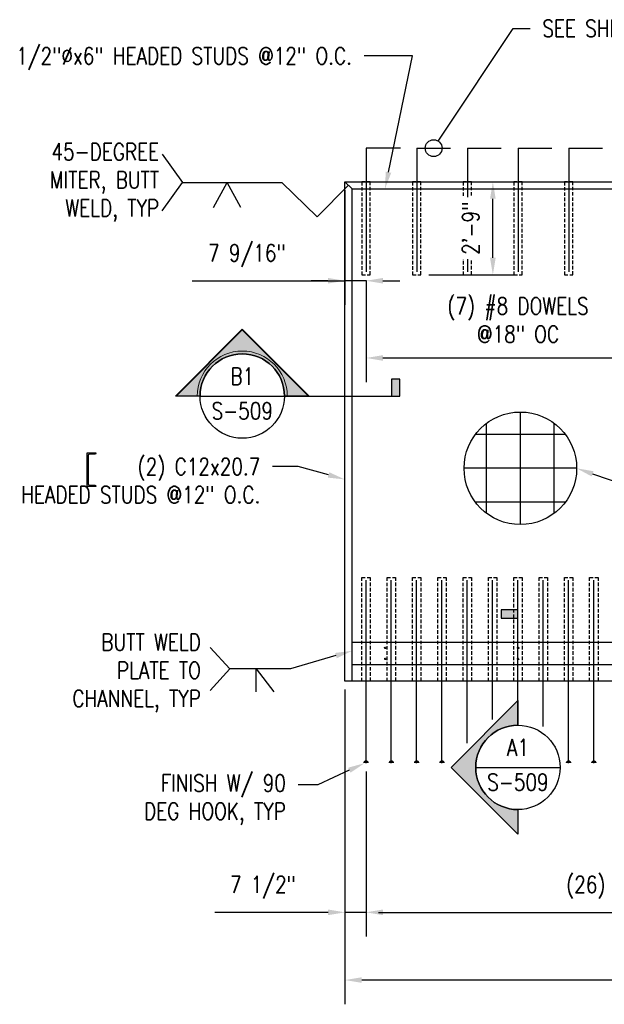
# Model space of a CAD drawing. Header units: inches. Extents: x -5273 to 7400, y 286 to 984.
# Tile 4 of 11: x -28 to 180, y 634 to 984. Entities that reach past the tile are written whole.
import ezdxf
from ezdxf import colors
from ezdxf.entities.mleader import LeaderData, LeaderLine
from ezdxf.enums import TextEntityAlignment as Align
from ezdxf.math import Vec2, Vec3

# ---------------------------------------------------------------- set-up
doc = ezdxf.new("R2010")
doc.units = ezdxf.units.IN
doc.header["$MEASUREMENT"] = 0
doc.linetypes.add('HIDDEN2', pattern=[0.1875, 0.125, -0.0625])
doc.layers.get('Defpoints').update_dxf_attribs({"color": 243})
doc.layers.add('G-ANNO-REFR', color=2, linetype='Continuous', lineweight=35)
doc.layers.add('G-ANNO-SYMB', color=2, linetype='Continuous', lineweight=25)
for name, color, linetype in [('S-ANNO-DIMS', 1, 'Continuous'), ('S-ANNO-SYMB', 2, 'Continuous'), ('S-ANNO-TEXT', 2, 'Continuous'), ('S-FNDN-WALL-CONC', 3, 'Continuous'), ('S-SECT-RBAR', 5, 'Continuous'), ('S-STRL-MISC', 2, 'Continuous')]:
    doc.layers.add(name, color=color, linetype=linetype)
doc.styles.add('Annotative', font='romans.shx', dxfattribs={"width": 0.8, "height": 0.125})
doc.styles.add('Arial', font='romans.shx', dxfattribs={"width": 0.8})
doc.styles.add('ROMANS', font='ROMANS.shx', dxfattribs={"width": 0.8})
doc.dimstyles.new('Annotative', dxfattribs={"dimscale": 0, "dimtxt": 0.125, "dimasz": 0.125, "dimexe": 0.179688, "dimexo": 0.0625, "dimgap": 0.09, "dimtad": 1, "dimdec": 3, "dimzin": 3, "dimdsep": 46, "dimlunit": 4, "dimtxsty": 'Annotative', "dimcen": 0.09, "dimclrt": 2, "dimazin": 2, "dimtfac": 1, "dimtdec": 3, "dimtmove": 1, "dimatfit": 3, "dimfxl": 1, "dimtfill": 1, "dimfrac": 2, "dimtolj": 1, "dimtzin": 0, "dimarcsym": 0})

# ---------------------------------------------------------------- blocks, each defined once
blk = doc.blocks.new('*D15')
at = {"layer": 'Defpoints', "color": 0, "transparency": 16777216}
for p in [(87.93, 748.71), (327.93, 748.71), (87.93, 642.47)]:
    blk.add_point(p, dxfattribs=at)
at = {"layer": 'S-ANNO-DIMS', "color": 0, "lineweight": -2, "transparency": 16777216}
for p, q in [((87.93, 745.71), (87.93, 633.85)), ((327.93, 745.71), (327.93, 633.85)), ((321.93, 642.47), (93.93, 642.47))]:
    blk.add_line(p, q, dxfattribs=at)
at = {"layer": 'S-ANNO-DIMS', "color": 0, "transparency": 16777216}
for points in [[(93.93, 643.47), (93.93, 641.47), (87.93, 642.47)], [(321.93, 643.47), (321.93, 641.47), (327.93, 642.47)]]:
    blk.add_solid(points, dxfattribs=at)
at = {"layer": 'S-ANNO-DIMS', "color": 2, "transparency": 16777216, "insert": (207.93, 650.37), "char_height": 6, "width": 181.6572, "attachment_point": 5, "style": 'Annotative', "bg_fill": 3, "box_fill_scale": 1.25, "bg_fill_color": 256, "bg_fill_true_color": 13158600, "bg_fill_transparency": 0}
blk.add_mtext('\\A1;20\'-0"', dxfattribs=at)
blk = doc.blocks.new('*D16')
at = {"layer": 'Defpoints', "color": 0, "transparency": 16777216}
for p in [(87.93, 748.71), (95.45, 719.58), (87.93, 666.54)]:
    blk.add_point(p, dxfattribs=at)
at = {"layer": 'S-ANNO-DIMS', "color": 0, "lineweight": -2, "transparency": 16777216}
for p, q in [((87.93, 745.71), (87.93, 657.92)), ((95.45, 716.58), (95.45, 657.92)), ((81.93, 666.54), (41.69, 666.54)), ((95.45, 666.54), (87.93, 666.54)), ((101.45, 666.54), (107.45, 666.54))]:
    blk.add_line(p, q, dxfattribs=at)
at = {"layer": 'S-ANNO-DIMS', "color": 0, "transparency": 16777216}
for points in [[(81.93, 667.54), (81.93, 665.54), (87.93, 666.54)], [(101.45, 667.54), (101.45, 665.54), (95.45, 666.54)]]:
    blk.add_solid(points, dxfattribs=at)
at = {"layer": 'S-ANNO-DIMS', "color": 2, "transparency": 16777216, "insert": (58.81, 675.43), "char_height": 6, "attachment_point": 5, "style": 'Annotative', "bg_fill": 3, "box_fill_scale": 1.25, "bg_fill_color": 256, "bg_fill_true_color": 13158600, "bg_fill_transparency": 0}
blk.add_mtext('\\A1;7 1/2"', dxfattribs=at)
blk = doc.blocks.new('ELEVARROW')
at = {"lineweight": 9}
h = blk.add_hatch(color=256, dxfattribs=at)
edge = h.paths.add_edge_path(flags=0)
edge.add_line((0.4598, 0), (0.3125, 0))
edge.add_arc((0, 0), 0.3125, 360, 540)
edge.add_line((-0.3125, 0), (-0.4598, 0))
edge.add_line((-0.4598, 0), (0, 0.4598))
edge.add_line((0, 0.4598), (0.4598, 0))
at = {"lineweight": 13}
blk.add_lwpolyline([(-0.4598, 0), (-0.3125, 0, -1), (0.3125, 0), (0.4598, 0), (0, 0.4598)], format="xyb", close=True, dxfattribs=at)
blk = doc.blocks.new('*U32')
at = {"lineweight": -3}
h = blk.add_hatch(color=256, dxfattribs=at)
edge = h.paths.add_edge_path()
edge.add_line((-0.3125, 0), (-0.4947, 0))
edge.add_line((-0.4947, 0), (0, 0.4947))
edge.add_line((0, 0.4947), (0.4947, 0))
edge.add_line((0.4947, 0), (0.3125, 0))
edge.add_arc((0, 0), 0.3125, 0, 180)
blk.add_hatch(color=256, dxfattribs=at).paths.add_polyline_path([(1.1045, 0), (1.167, 0), (1.167, 0.125), (1.1045, 0.125)])
for p, q in [((0, 0.4947), (-0.4947, 0)), ((0.4947, 0), (0, 0.4947)), ((-0.3125, 0), (0.3125, 0))]:
    blk.add_line(p, q, dxfattribs=at)
at = {"linetype": 'Continuous', "lineweight": -3}
blk.add_line((0.3125, 0), (1.167, 0), dxfattribs=at)
at = {"lineweight": -3, "flags": 128}
blk.add_lwpolyline([(-0.3125, 0), (-0.4947, 0), (0, 0.4947), (0.4947, 0), (0.3125, 0, 1), (-0.3125, 0)], format="xyb", close=True, dxfattribs=at)
blk.add_lwpolyline([(1.1045, 0), (1.167, 0), (1.167, 0.125), (1.1045, 0.125), (1.1045, 0)], close=True, dxfattribs=at)
blk.add_lwpolyline([(-0.3125, 0.0156), (-0.3125, 0.0156)], dxfattribs=at)
blk.add_lwpolyline([(-0.3125, 0.0156), (-0.3125, 0.0156)], dxfattribs=at)
at = {"lineweight": -3}
blk.add_circle((0, 0), 0.3125, dxfattribs=at)
at = {"linetype": 'Continuous', "lineweight": -3, "style": 'Arial'}
blk.add_attdef('X#', text='', height=0.0938, dxfattribs=at).set_placement((0, 0.0469), align=Align.BOTTOM_CENTER)
blk.add_attdef('X-###', text='', height=0.0938, dxfattribs=at).set_placement((0, -0.0469), align=Align.TOP_CENTER)
blk = doc.blocks.new('_DotBlank')
at = {"color": 0, "linetype": 'ByBlock', "lineweight": -2}
blk.add_line((-0.5, 0), (-1, 0), dxfattribs=at)
blk.add_circle((0, 0), 0.5, dxfattribs=at)
blk = doc.blocks.new('*D42')
at = {"layer": 'Defpoints', "color": 0, "transparency": 16777216}
for p in [(87.93, 926.22), (95.49, 897.85), (87.93, 891.06)]:
    blk.add_point(p, dxfattribs=at)
at = {"layer": 'S-ANNO-DIMS', "color": 0, "lineweight": -2, "transparency": 16777216}
for p, q in [((87.93, 923.22), (87.93, 882.44)), ((33.7, 891.06), (87.93, 891.06)), ((81.93, 891.06), (75.93, 891.06)), ((95.49, 891.06), (87.93, 891.06)), ((95.49, 891.06), (87.93, 891.06)), ((101.49, 891.06), (107.49, 891.06))]:
    blk.add_line(p, q, dxfattribs=at)
at = {"layer": 'S-ANNO-DIMS', "color": 0, "transparency": 16777216}
for points in [[(81.93, 892.06), (81.93, 890.06), (87.93, 891.06)], [(101.49, 892.06), (101.49, 890.06), (95.49, 891.06)]]:
    blk.add_solid(points, dxfattribs=at)
at = {"layer": 'S-ANNO-DIMS', "color": 2, "transparency": 16777216, "insert": (53.11, 899.95), "char_height": 6, "attachment_point": 5, "style": 'Annotative', "bg_fill": 3, "box_fill_scale": 1.25, "bg_fill_color": 256, "bg_fill_true_color": 13158600, "bg_fill_transparency": 0}
blk.add_mtext('\\A1;7 9/16"', dxfattribs=at)
blk = doc.blocks.new('*D48')
at = {"layer": 'Defpoints', "color": 0, "transparency": 16777216}
for p in [(140.54, 926.22), (165.9, 926.22), (114.75, 893.21)]:
    blk.add_point(p, dxfattribs=at)
at = {"layer": 'S-ANNO-DIMS', "color": 0, "lineweight": -2, "transparency": 16777216}
for p, q in [((140.54, 899.21), (140.54, 920.22)), ((117.75, 893.21), (149.16, 893.21))]:
    blk.add_line(p, q, dxfattribs=at)
at = {"layer": 'S-ANNO-DIMS', "color": 0, "transparency": 16777216}
for points in [[(139.54, 920.22), (141.54, 920.22), (140.54, 926.22)], [(139.54, 899.21), (141.54, 899.21), (140.54, 893.21)]]:
    blk.add_solid(points, dxfattribs=at)
at = {"layer": 'S-ANNO-DIMS', "color": 2, "transparency": 16777216, "insert": (132.65, 909.71), "char_height": 6, "attachment_point": 5, "rotation": 90, "style": 'Annotative', "bg_fill": 3, "box_fill_scale": 1.25, "bg_fill_color": 256, "bg_fill_true_color": 13158600, "bg_fill_transparency": 0}
blk.add_mtext('\\A1;2\'-9"', dxfattribs=at)
blk = doc.blocks.new('*D51')
at = {"layer": 'Defpoints', "color": 0, "transparency": 16777216}
for p in [(95.49, 894.19), (203.49, 894.21), (203.49, 863.6)]:
    blk.add_point(p, dxfattribs=at)
at = {"layer": 'S-ANNO-DIMS', "color": 0, "lineweight": -2, "transparency": 16777216}
for p, q in [((95.49, 891.19), (95.49, 854.98)), ((203.49, 891.21), (203.49, 854.98)), ((101.49, 863.6), (197.49, 863.6))]:
    blk.add_line(p, q, dxfattribs=at)
at = {"layer": 'S-ANNO-DIMS', "color": 0, "transparency": 16777216}
for points in [[(101.49, 864.6), (101.49, 862.6), (95.49, 863.6)], [(197.49, 864.6), (197.49, 862.6), (203.49, 863.6)]]:
    blk.add_solid(points, dxfattribs=at)
at = {"layer": 'S-ANNO-DIMS', "color": 2, "transparency": 16777216, "insert": (149.49, 877.07), "char_height": 6, "attachment_point": 5, "style": 'Annotative', "bg_fill": 3, "box_fill_scale": 1.25, "bg_fill_color": 256, "bg_fill_true_color": 13158600, "bg_fill_transparency": 0}
blk.add_mtext('\\A1;(7) #8 DOWELS\\P@18" OC', dxfattribs=at)
blk = doc.blocks.new('*U31')
at = {"lineweight": -3}
blk.add_hatch(color=256, dxfattribs=at).paths.add_polyline_path([(0, 1.1045), (0, 1.167), (-0.125, 1.167), (-0.125, 1.1045)])
h = blk.add_hatch(color=256, dxfattribs=at)
edge = h.paths.add_edge_path()
edge.add_line((0, -0.3125), (0, -0.4947))
edge.add_line((0, -0.4947), (-0.4947, 0))
edge.add_line((-0.4947, 0), (0, 0.4947))
edge.add_line((0, 0.4947), (0, 0.3125))
edge.add_arc((0, 0), 0.3125, 90, 270)
at = {"linetype": 'Continuous', "lineweight": -3}
blk.add_line((0, 0.3125), (0, 1.167), dxfattribs=at)
at = {"lineweight": -3}
for p, q in [((0, 0.4947), (-0.4947, 0)), ((-0.3125, 0), (0.3125, 0)), ((-0.4947, 0), (0, -0.4947))]:
    blk.add_line(p, q, dxfattribs=at)
at = {"lineweight": -3, "flags": 128}
blk.add_lwpolyline([(0, 1.1045), (0, 1.167), (-0.125, 1.167), (-0.125, 1.1045), (0, 1.1045)], close=True, dxfattribs=at)
blk.add_lwpolyline([(0, -0.3125), (0, -0.4947), (-0.4947, 0), (0, 0.4947), (0, 0.3125, 1), (0, -0.3125)], format="xyb", close=True, dxfattribs=at)
blk.add_lwpolyline([(-0.0156, -0.3125), (-0.0156, -0.3125)], dxfattribs=at)
blk.add_lwpolyline([(-0.0156, -0.3125), (-0.0156, -0.3125)], dxfattribs=at)
at = {"lineweight": -3}
blk.add_circle((0, 0), 0.3125, dxfattribs=at)
at = {"linetype": 'Continuous', "lineweight": -3, "style": 'Arial'}
blk.add_attdef('X#', text='', height=0.0938, dxfattribs=at).set_placement((0, 0.0469), align=Align.BOTTOM_CENTER)
blk.add_attdef('X-###', text='', height=0.0938, dxfattribs=at).set_placement((0, -0.0469), align=Align.TOP_CENTER)
blk = doc.blocks.new('*D68')
at = {"layer": 'Defpoints', "color": 0, "transparency": 16777216}
for p in [(95.45, 719.58), (320.42, 719.58), (320.42, 666.54)]:
    blk.add_point(p, dxfattribs=at)
at = {"layer": 'S-ANNO-DIMS', "color": 0, "lineweight": -2, "transparency": 16777216}
for p, q in [((95.45, 716.58), (95.45, 657.92)), ((320.42, 716.58), (320.42, 657.92)), ((101.45, 666.54), (314.42, 666.54))]:
    blk.add_line(p, q, dxfattribs=at)
at = {"layer": 'S-ANNO-DIMS', "color": 0, "transparency": 16777216}
for points in [[(101.45, 667.54), (101.45, 665.54), (95.45, 666.54)], [(314.42, 667.54), (314.42, 665.54), (320.42, 666.54)]]:
    blk.add_solid(points, dxfattribs=at)
at = {"layer": 'S-ANNO-DIMS', "color": 2, "transparency": 16777216, "insert": (207.94, 675.43), "char_height": 6, "attachment_point": 5, "style": 'Annotative', "bg_fill": 3, "box_fill_scale": 1.25, "bg_fill_color": 256, "bg_fill_true_color": 13158600, "bg_fill_transparency": 0}
blk.add_mtext('\\A1;(26) #9 DOWELS @9" OC', dxfattribs=at)

msp = doc.modelspace()

# ---------------------------------------------------------------- linework, layer by layer
at = {"layer": 'Defpoints'}
msp.add_lwpolyline([(-3.63564, 829.87781), (-0.63564, 829.87781), (-0.63564, 829.62781, -0.414213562), (-0.88564, 829.37781), (-3.07314, 829.25281, 0.414213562), (-3.32314, 829.00281), (-3.32314, 818.75281, 0.414213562), (-3.07314, 818.50281), (-0.88564, 818.37781, -0.414213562), (-0.63564, 818.12781), (-0.63564, 817.87781), (-3.63564, 817.87781)], format="xyb", close=True, dxfattribs=at)
at = {"layer": 'S-ANNO-SYMB'}
for p in [(22.97855, 936.0416), (22.97855, 915.94583)]:
    msp.add_line(p, (30.17852, 925.99371), dxfattribs=at)
at = {"layer": 'S-ANNO-TEXT', "color": 2}
for p, q in [((82.04305, 666.54276), (69.11243, 666.54276)), ((93.95245, 666.54276), (87.94854, 666.54276)), ((99.85795, 666.54276), (105.76344, 666.54276))]:
    msp.add_line(p, q, dxfattribs=at)
at = {"layer": 'S-ANNO-TEXT', "ltscale": 10}
for points in [[(40.11193, 760.6433), (47.081, 753.04486)], [(56.44786, 744.86795), (56.44786, 753.04486)], [(56.44786, 753.04486), (62.72817, 744.86795)]]:
    msp.add_lwpolyline(points, dxfattribs=at)
at = {"layer": 'S-ANNO-TEXT', "color": 2}
msp.add_solid([(82.04305, 667.527), (82.04305, 665.55851), (87.94854, 666.54276)], dxfattribs=at)
at = {"layer": 'S-FNDN-WALL-CONC'}
msp.add_lwpolyline([(87.92886, 926.22183), (327.92766, 926.22183), (327.92766, 748.71154), (87.92886, 748.71154)], close=True, dxfattribs=at)
at = {"layer": 'S-FNDN-WALL-CONC', "ltscale": 10}
for points in [[(90.52727, 762.60914), (325.32924, 762.60914)], [(90.52727, 754.61704), (325.32924, 754.61704)]]:
    msp.add_lwpolyline(points, dxfattribs=at)
at = {"layer": 'S-FNDN-WALL-CONC'}
msp.add_circle((150.32244, 824.38591), 20, dxfattribs=at)
at = {"layer": 'S-SECT-RBAR'}
for p, q in [((113.49136, 938.16934), (113.49136, 894.1906)), ((113.49136, 938.16934), (125.49136, 938.16934)), ((131.49136, 938.16934), (131.49136, 894.1906)), ((131.49136, 938.16934), (143.49136, 938.16934)), ((149.49136, 938.16934), (149.49136, 894.1906)), ((149.49136, 938.16934), (161.49136, 938.16934)), ((167.49136, 938.16934), (167.49136, 894.1906)), ((167.49136, 938.16934), (179.49136, 938.16934)), ((150.32244, 804.38591), (150.32244, 844.38591)), ((138.31463, 808.39177), (138.31463, 840.38005)), ((162.33026, 808.39177), (162.33026, 840.38005)), ((166.31658, 836.39372), (134.3283, 836.39372)), ((170.32244, 824.38591), (130.32244, 824.38591)), ((166.31658, 812.3781), (134.3283, 812.3781)), ((149.44556, 774.09283), (149.44556, 784.62466))]:
    msp.add_line(p, q, dxfattribs=at)
msp.add_lwpolyline([(107.74136, 938.16934), (95.49136, 938.16934), (95.49136, 894.1906)], dxfattribs=at)
at = {"layer": 'S-STRL-MISC'}
for p, q in [((90.52727, 923.74842), (325.32924, 923.74842)), ((90.52727, 748.71154), (90.52727, 923.74842))]:
    msp.add_line(p, q, dxfattribs=at)
at = {"layer": 'S-STRL-MISC', "linetype": 'HIDDEN2', "ltscale": 10}
for points in [[(96.98741, 926.22183), (93.9953, 926.22183), (93.9953, 893.20636), (96.98741, 893.20636)], [(114.98741, 926.22183), (111.9953, 926.22183), (111.9953, 893.20636), (114.98741, 893.20636)], [(132.98741, 926.22183), (129.9953, 926.22183), (129.9953, 893.20636), (132.98741, 893.20636)], [(150.98741, 926.22183), (147.9953, 926.22183), (147.9953, 893.20636), (150.98741, 893.20636)], [(168.98741, 926.22183), (165.9953, 926.22183), (165.9953, 893.20636), (168.98741, 893.20636)]]:
    msp.add_lwpolyline(points, close=True, dxfattribs=at)
at = {"layer": 'S-STRL-MISC', "color": 157, "linetype": 'HIDDEN2', "ltscale": 10}
for centre in [(102.33688, 760.60127), (149.58083, 760.60127), (102.33688, 756.62491), (149.58083, 756.62491)]:
    msp.add_circle(centre, 0.2559, dxfattribs=at)

# ---------------------------------------------------------------- block references
at = {"layer": 'G-ANNO-REFR', "xscale": 51.20000000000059, "yscale": 51.20000000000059, "zscale": 51.20000000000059}
msp.add_blockref('ELEVARROW', (51.47047, 850.06167), dxfattribs=at)
at = {"layer": 'G-ANNO-SYMB'}
ref = msp.add_blockref('*U32', (51.47047, 850.06167), dxfattribs=dict(at, xscale=48, yscale=48, zscale=48))
ref.add_attrib('X-###', 'S-509', dxfattribs={"layer": 'S-ANNO-SYMB', "color": 1, "linetype": 'Continuous', "lineweight": -2, "height": 6, "style": 'ROMANS', "width": 0.8}).set_placement((51.47047, 847.81167), align=Align.TOP_CENTER)
ref.add_attrib('X#', 'B1', dxfattribs={"layer": 'S-ANNO-TEXT', "color": 1, "linetype": 'Continuous', "lineweight": -2, "height": 6, "style": 'ROMANS', "width": 0.8}).set_placement((51.47047, 852.31166), align=Align.BOTTOM_CENTER)

# ---------------------------------------------------------------- texts
at = {"layer": 'S-ANNO-TEXT', "char_height": 6, "style": 'Annotative'}
for s, insert, width, attachment_point in [('45-DEGREE\\PMITER, BUTT\\PWELD, TYP', (21.9179, 925.99371), 62.8215011, 6), ('BUTT WELD PLATE TO CHANNEL, TYP', (36.75623, 765.5765), 52.7939906, 3)]:
    msp.add_mtext(s, dxfattribs=dict(at, insert=insert, width=width, attachment_point=attachment_point))

# ---------------------------------------------------------------- leaders
at = {"layer": 'S-ANNO-DIMS'}
ml = msp.add_multileader_mtext('Standard', dxfattribs=at)
ml.set_content('WHERE REQUIRED FOR NON-AIR CONDITIONED MAGAZINE, SEE A3/S-509', color=2, style='Annotative')
ml.set_leader_properties()
ml.build(insert=Vec2(0, 0))
ml.multileader.update_dxf_attribs({"dogleg_length": 0.35938, "arrow_head_size": 6, "scale": 48})
ctx = ml.context
ctx.base_point, ctx.scale, ctx.char_height, ctx.arrow_head_size, ctx.landing_gap_size, ctx.plane_origin = Vec3(611.25714, 860.42458), 48, 6, 6, 4.32, Vec3(736.69237, 881.25815)
ctx.text_align_type = 2
notes = []
notes.append((ctx, [(0, (1, 1, 0), (732.68999, 860.42458), (-1, 0), 17.25, [(0, [(743.40785, 883.42604)], 0, [])])]))
ctx.mtext.insert, ctx.mtext.width, ctx.mtext.alignment, ctx.mtext.flow_direction = Vec3(711.11999, 864.42458), 99.150036, 3, 5
at = {"layer": 'S-ANNO-TEXT'}
ml = msp.add_multileader_mtext('Standard', dxfattribs=at)
ml.set_content('SEE SHEET S-301 FOR DOWEL AND TUBE ADDITIONAL DETAILS', color=2, style='Annotative')
ml.set_leader_properties(color=1)
ml.set_arrow_properties(name='DOTBLANK')
ml.build(insert=Vec2(0, 0))
ml.multileader.update_dxf_attribs({"dogleg_length": 0.35938, "arrow_head_size": 6, "scale": 48})
ctx = ml.context
ctx.base_point, ctx.scale, ctx.char_height, ctx.arrow_head_size, ctx.landing_gap_size, ctx.plane_origin = Vec3(153.83904, 980.74797), 48, 6, 6, 4.32, Vec3(128.23191, 957.45785)
notes.append((ctx, [(0, (1, 1, 0), (147.78542, 980.74797), (1, 0), 6.05362, [(0, [(119.49136, 938.16934)], 0, [])])]))
ctx.mtext.insert, ctx.mtext.width, ctx.mtext.flow_direction = Vec3(158.15904, 983.74797), 118.3530762, 5
ml = msp.add_multileader_mtext('Standard', dxfattribs=at)
ml.set_content('\\pxi-3,l4,t4;(2)^IL3x3x1/4 (1 EA. FACE) W/ 1/2"%%Cx6" HEADED STUDS @12" O.C.', color=2, style='Annotative')
ml.set_leader_properties(color=1)
ml.build(insert=Vec2(0, 0))
ml.multileader.update_dxf_attribs({"dogleg_length": 0.35938, "arrow_head_size": 6, "scale": 48})
ctx = ml.context
ctx.base_point, ctx.scale, ctx.char_height, ctx.arrow_head_size, ctx.landing_gap_size, ctx.plane_origin = Vec3(-18.51323, 970.97975), 48, 6, 6, 4.32, Vec3(141.40643, 943.4481)
ctx.text_align_type = 2
notes.append((ctx, [(0, (1, 1, 0), (112.00534, 970.97975), (-1, 0), 17.25, [(0, [(102.21244, 923.74842)], 0, [])])]))
ctx.mtext.insert, ctx.mtext.width, ctx.mtext.alignment, ctx.mtext.flow_direction = Vec3(90.43534, 973.97975), 111.7337008, 3, 5
ml = msp.add_multileader_mtext('Standard', dxfattribs=at)
ml.set_content('C12x20.7 (3 SIDES)\\PW/(2)-1/2"%%Cx8" \\PHEADED STUDS @12" OC', color=2, style='Annotative')
ml.set_leader_properties(color=1)
ml.build(insert=Vec2(0, 0))
ml.multileader.update_dxf_attribs({"dogleg_length": 0.35938, "arrow_head_size": 6, "scale": 48})
ctx = ml.context
ctx.base_point, ctx.scale, ctx.char_height, ctx.arrow_head_size, ctx.landing_gap_size, ctx.plane_origin = Vec3(551.82424, 965.70444), 48, 6, 6, 4.32, Vec3(688.75887, 943.3231)
ctx.text_align_type = 2
notes.append((ctx, [(0, (1, 1, 0), (668.91424, 965.70444), (-1, 0), 17.25, [(0, [(673.2837, 923.62342)], 0, [])])]))
ctx.mtext.insert, ctx.mtext.width, ctx.mtext.alignment, ctx.mtext.flow_direction = Vec3(647.34424, 968.70444), 104.0802289, 3, 5
ml = msp.add_multileader_mtext('Standard', dxfattribs=at)
ml.set_content('\\pxi-3,l4,t4;(2)^IC12x20.7 \\P(TWO SIDES) W/(2)-1/2"%%C8" HEADED STUDS @12" O.C.', color=2, style='Annotative')
ml.set_leader_properties(color=1)
ml.build(insert=Vec2(0, 0))
ml.multileader.update_dxf_attribs({"dogleg_length": 0.35938, "arrow_head_size": 6, "scale": 48})
ctx = ml.context
ctx.base_point, ctx.scale, ctx.char_height, ctx.arrow_head_size, ctx.landing_gap_size, ctx.plane_origin = Vec3(-23.24441, 824.99697), 48, 6, 6, 4.32, Vec3(104.66444, 797.46532)
ctx.text_align_type = 2
notes.append((ctx, [(0, (1, 1, 0), (71.37009, 824.99697), (-1, 0), 9.1745, [(0, [(87.92886, 820.42953)], 0, [])])]))
ctx.mtext.insert, ctx.mtext.width, ctx.mtext.alignment, ctx.mtext.flow_direction = Vec3(57.87559, 827.99697), 107.4664956, 3, 5
ml = msp.add_multileader_mtext('Standard', dxfattribs=at)
ml.set_content('{\\C256;PIPE SLEEVE WHERE REQUIRED PER SECTION AND ELEVATION FOR NON-AIR CONDITIONED\\PMAGAZINE, SEE A3/S-509 FOR DETAILS}', color=2, style='Annotative')
ml.set_leader_properties(color=1)
ml.build(insert=Vec2(0, 0))
ml.multileader.update_dxf_attribs({"dogleg_length": 0.35938, "arrow_head_size": 6, "scale": 48})
ctx = ml.context
ctx.base_point, ctx.scale, ctx.char_height, ctx.arrow_head_size, ctx.landing_gap_size, ctx.plane_origin = Vec3(971.54435, 817.85905), 48, 6, 6, 4.32, Vec3(1034.03142, 844.32364)
ctx.text_align_type = 2
notes.append((ctx, [(0, (1, 1, 0), (1083.46357, 817.85905), (-1, 0), 7.73636, [(0, [(1134.44892, 778.71154)], 0, [])])]))
ctx.mtext.insert, ctx.mtext.width, ctx.mtext.alignment, ctx.mtext.flow_direction = Vec3(1071.40721, 820.85905), 96.5541516, 3, 5
ml = msp.add_multileader_mtext('Standard', dxfattribs=at)
ml.set_content('', color=2, style='Annotative')
ml.set_leader_properties()
ml.build(insert=Vec2(0, 0))
ml.multileader.update_dxf_attribs({"dogleg_length": 0.35938, "arrow_head_size": 6, "scale": 48})
ctx = ml.context
ctx.base_point, ctx.scale, ctx.char_height, ctx.arrow_head_size, ctx.landing_gap_size, ctx.plane_origin = Vec3(38.441, 753.04486), 48, 6, 6, 4.32, Vec3(68.59408, 771.58224)
ctx.text_align_type = 2
notes.append((ctx, [(0, (1, 1, 0), (68.59408, 753.04486), (-1, 0), 21.51308, [(0, [(90.52727, 759.50417)], 0, [])])]))
ctx.mtext.insert, ctx.mtext.alignment, ctx.mtext.flow_direction = Vec3(42.761, 756.04486), 3, 5
for ctx, leaders in notes:
    for number, flags, end, landing, length, lines in leaders:
        leader = LeaderData()
        leader.index, (leader.has_last_leader_line, leader.has_dogleg_vector, leader.attachment_direction) = number, flags
        leader.last_leader_point, leader.dogleg_vector, leader.dogleg_length = Vec3(end), Vec3(landing), length
        for number, points, colour, breaks in lines:
            line = LeaderLine()
            line.index, line.vertices, line.color, line.breaks = number, Vec3.list(points), colors.encode_raw_color(colour), breaks
            leader.lines.append(line)
        ctx.leaders.append(leader)

# ---------------------------------------------------------------- next in the draw order: dimensions: what is measured, and where the dimension line sits
at = {"layer": 'S-ANNO-DIMS'}
dim = msp.add_linear_dim(base=(87.92886, 891.0605), p1=(95.49136, 897.84906), p2=(87.92886, 926.22183), dimstyle='Annotative', override={"dimdec": 4, "dimpost": '\\X', "dimse1": 1}, dxfattribs=at)
dim.commit()
dim.dimension.update_dxf_attribs({"geometry": '*D42', "text_midpoint": (53.10669, 897.76573), "dimtype": 160})
dim = msp.add_linear_dim(base=(140.53816, 926.22183), p1=(114.75151, 893.20636), p2=(165.89837, 926.22183), angle=270, dimstyle='Annotative', override={"dimpost": '\\X', "dimse2": 1}, dxfattribs=at)
dim.commit()
dim.dimension.update_dxf_attribs({"geometry": '*D48', "text_midpoint": (132.64673, 909.71409)})
dim = msp.add_linear_dim(base=(87.92886, 642.47476), p1=(327.92766, 748.71154), p2=(87.92886, 748.71154), dimstyle='Annotative', override={"dimpost": '\\X'}, dxfattribs=at)
dim.commit()
dim.dimension.update_dxf_attribs({"geometry": '*D15', "text_midpoint": (207.92826, 650.36619)})

# ---------------------------------------------------------------- next in the draw order: linework, layer by layer
at = {"layer": 'S-ANNO-SYMB'}
for p, q in [((30.17852, 925.99371), (65.52517, 925.99371)), ((41.22787, 917.06024), (46.11378, 925.99371)), ((50.99968, 917.06024), (46.11378, 925.99371))]:
    msp.add_line(p, q, dxfattribs=at)
at = {"layer": 'S-FNDN-WALL-CONC'}
msp.add_line((90.52727, 923.74842), (87.92886, 926.22183), dxfattribs=at)
at = {"layer": 'S-SECT-RBAR'}
for p, q in [((113.45015, 719.57781), (113.45015, 784.62466)), ((122.44901, 719.57781), (122.44901, 784.62466)), ((131.44786, 726.68531), (131.44786, 784.62466)), ((140.44671, 735.06768), (140.44671, 784.62466)), ((158.44441, 732.58078), (158.44441, 784.62466)), ((167.44327, 719.57781), (167.44327, 784.62466))]:
    msp.add_line(p, q, dxfattribs=at)
at = {"layer": 'S-SECT-RBAR', "const_width": 1}
for points in [[(113.95015, 719.57781, 1), (112.95015, 719.57781)], [(122.94901, 719.57781, 1), (121.94901, 719.57781)], [(167.94327, 719.57781, 1), (166.94327, 719.57781)]]:
    msp.add_lwpolyline(points, format="xyb", dxfattribs=at)
at = {"layer": 'S-STRL-MISC', "linetype": 'HIDDEN2', "ltscale": 10}
for points in [[(114.94621, 748.71154), (111.9541, 748.71154), (111.9541, 785.60891), (114.94621, 785.60891)], [(123.94506, 748.71154), (120.95295, 748.71154), (120.95295, 785.60891), (123.94506, 785.60891)], [(132.94391, 748.71154), (129.9518, 748.71154), (129.9518, 785.60891), (132.94391, 785.60891)], [(141.94277, 748.71154), (138.95066, 748.71154), (138.95066, 785.60891), (141.94277, 785.60891)], [(150.94162, 748.71154), (147.94951, 748.71154), (147.94951, 785.60891), (150.94162, 785.60891)], [(159.94047, 748.71154), (156.94836, 748.71154), (156.94836, 785.60891), (159.94047, 785.60891)], [(168.93932, 748.71154), (165.94721, 748.71154), (165.94721, 785.60891), (168.93932, 785.60891)], [(177.93817, 748.71154), (174.94606, 748.71154), (174.94606, 785.60891), (177.93817, 785.60891)]]:
    msp.add_lwpolyline(points, close=True, dxfattribs=at)

# ---------------------------------------------------------------- next in the draw order: block references
at = {"layer": 'G-ANNO-SYMB'}
ref = msp.add_blockref('*U31', (149.44556, 718.07697), dxfattribs=dict(at, xscale=48, yscale=48, zscale=48))
ref.add_attrib('X-###', 'S-509', dxfattribs={"layer": 'S-ANNO-SYMB', "color": 1, "linetype": 'Continuous', "lineweight": -2, "height": 6, "style": 'ROMANS', "width": 0.8}).set_placement((149.44556, 715.82697), align=Align.TOP_CENTER)
ref.add_attrib('X#', 'A1', dxfattribs={"layer": 'S-ANNO-TEXT', "color": 1, "linetype": 'Continuous', "lineweight": -2, "height": 6, "style": 'ROMANS', "width": 0.8}).set_placement((149.44556, 720.32696), align=Align.BOTTOM_CENTER)

# ---------------------------------------------------------------- next in the draw order: dimensions: what is measured, and where the dimension line sits
at = {"layer": 'S-ANNO-DIMS'}
dim = msp.add_linear_dim(base=(203.48681, 863.6031), p1=(95.49136, 894.1906), p2=(203.48681, 894.20608), text='(7) #8 DOWELS\\P@18" OC', dimstyle='Annotative', override={"dimpost": '\\X'}, dxfattribs=at)
dim.commit()
dim.dimension.update_dxf_attribs({"geometry": '*D51', "text_midpoint": (149.48909, 877.06596)})
dim = msp.add_linear_dim(base=(87.92886, 666.54276), p1=(95.45245, 719.57781), p2=(87.92886, 748.71154), dimstyle='Annotative', override={"dimpost": '\\X', "dimtmove": 0}, dxfattribs=at)
dim.commit()
dim.dimension.update_dxf_attribs({"geometry": '*D16', "text_midpoint": (58.80886, 666.54276), "dimtype": 160})

# ---------------------------------------------------------------- next in the draw order: leaders
at = {"layer": 'S-ANNO-SYMB'}
msp.add_leader([(89.22807, 924.98513), (78.07959, 913.81444), (65.52517, 925.99371)], dimstyle='Annotative', override={"dimscale": 0, "dimgap": 0.09, "dimtad": 0}, dxfattribs=at)
at = {"layer": 'S-ANNO-TEXT'}
ml = msp.add_multileader_mtext('Standard', dxfattribs=at)
ml.set_content('TYP.^IPANEL REINFORCING:\\P#8@12" OC VERT. EA FACE\\P#5@12" OC HORIZ. EA FACE', color=2, style='Annotative')
ml.set_leader_properties(color=1)
ml.build(insert=Vec2(0, 0))
ml.multileader.update_dxf_attribs({"dogleg_length": 0.35938, "arrow_head_size": 6, "scale": 48})
ctx = ml.context
ctx.base_point, ctx.scale, ctx.char_height, ctx.arrow_head_size, ctx.landing_gap_size, ctx.plane_origin = Vec3(192.78251, 818.17368), 48, 6, 6, 4.32, Vec3(188.26323, 815.07931)
notes = []
notes.append((ctx, [(0, (1, 1, 0), (188.26323, 818.17368), (1, 0), 4.51928, [(0, [(170.32244, 824.38591)], 0, [])])]))
ctx.mtext.insert, ctx.mtext.flow_direction = Vec3(197.10251, 822.17368), 5
for ctx, leaders in notes:
    for number, flags, end, landing, length, lines in leaders:
        leader = LeaderData()
        leader.index, (leader.has_last_leader_line, leader.has_dogleg_vector, leader.attachment_direction) = number, flags
        leader.last_leader_point, leader.dogleg_vector, leader.dogleg_length = Vec3(end), Vec3(landing), length
        for number, points, colour, breaks in lines:
            line = LeaderLine()
            line.index, line.vertices, line.color, line.breaks = number, Vec3.list(points), colors.encode_raw_color(colour), breaks
            leader.lines.append(line)
        ctx.leaders.append(leader)

# ---------------------------------------------------------------- next in the draw order: linework, layer by layer
at = {"layer": 'S-ANNO-TEXT', "ltscale": 10}
msp.add_lwpolyline([(40.11193, 745.44643), (47.081, 753.04486)], dxfattribs=at)
at = {"layer": 'S-SECT-RBAR'}
for p, q in [((95.45245, 719.57781), (95.45245, 784.62466)), ((104.4513, 719.57781), (104.4513, 784.62466))]:
    msp.add_line(p, q, dxfattribs=at)
at = {"layer": 'S-SECT-RBAR', "const_width": 1}
for points in [[(95.95245, 719.57781, 1), (94.95245, 719.57781)], [(104.9513, 719.57781, 1), (103.9513, 719.57781)]]:
    msp.add_lwpolyline(points, format="xyb", dxfattribs=at)
at = {"layer": 'S-STRL-MISC', "linetype": 'HIDDEN2', "ltscale": 10}
for points in [[(96.94851, 748.71154), (93.9564, 748.71154), (93.9564, 785.60891), (96.94851, 785.60891)], [(105.94736, 748.71154), (102.95525, 748.71154), (102.95525, 785.60891), (105.94736, 785.60891)]]:
    msp.add_lwpolyline(points, close=True, dxfattribs=at)

# ---------------------------------------------------------------- next in the draw order: leaders
at = {"layer": 'S-ANNO-TEXT'}
ml = msp.add_multileader_mtext('Standard', dxfattribs=at)
ml.set_content('FINISH W/ 90\\PDEG HOOK, TYP', color=2, style='Annotative')
ml.set_leader_properties(color=1)
ml.build(insert=Vec2(0, 0))
ml.multileader.update_dxf_attribs({"dogleg_length": 0.35938, "arrow_head_size": 6, "scale": 48})
ctx = ml.context
ctx.base_point, ctx.scale, ctx.char_height, ctx.arrow_head_size, ctx.landing_gap_size, ctx.plane_origin = Vec3(5.95309, 711.91074), 48, 6, 6, 4.32, Vec3(108.76897, 708.52635)
ctx.text_align_type = 2
notes = []
notes.append((ctx, [(0, (1, 1, 0), (78.38072, 711.91074), (-1, 0), 7.10191, [(0, [(94.95245, 719.57781)], 0, [])])]))
ctx.mtext.insert, ctx.mtext.width, ctx.mtext.alignment, ctx.mtext.flow_direction = Vec3(66.95881, 715.48216), 104.0802289, 3, 5
ml = msp.add_multileader_mtext('Standard', dxfattribs=at)
ml.set_content('FINISH W/ 90\\PDEG HOOK, TYP', color=2, style='Annotative')
ml.set_leader_properties(color=1)
ml.build(insert=Vec2(0, 0))
ml.multileader.update_dxf_attribs({"dogleg_length": 0.35938, "arrow_head_size": 6, "scale": 48})
ctx = ml.context
ctx.base_point, ctx.scale, ctx.char_height, ctx.arrow_head_size, ctx.landing_gap_size, ctx.plane_origin = Vec3(511.49038, 706.51626), 48, 6, 6, 4.32, Vec3(590.15174, 693.46762)
ctx.text_align_type = 2
notes.append((ctx, [(0, (1, 1, 0), (582.04825, 706.51626), (-1, 0), 5.23215, [(0, [(598.13653, 719.57781)], 0, [])])]))
ctx.mtext.insert, ctx.mtext.width, ctx.mtext.alignment, ctx.mtext.flow_direction = Vec3(572.4961, 710.08769), 60.5126927, 3, 5
for ctx, leaders in notes:
    for number, flags, end, landing, length, lines in leaders:
        leader = LeaderData()
        leader.index, (leader.has_last_leader_line, leader.has_dogleg_vector, leader.attachment_direction) = number, flags
        leader.last_leader_point, leader.dogleg_vector, leader.dogleg_length = Vec3(end), Vec3(landing), length
        for number, points, colour, breaks in lines:
            line = LeaderLine()
            line.index, line.vertices, line.color, line.breaks = number, Vec3.list(points), colors.encode_raw_color(colour), breaks
            leader.lines.append(line)
        ctx.leaders.append(leader)

# ---------------------------------------------------------------- next in the draw order: dimensions: what is measured, and where the dimension line sits
at = {"layer": 'S-ANNO-DIMS'}
dim = msp.add_linear_dim(base=(320.42375, 666.54276), p1=(95.45245, 719.57781), p2=(320.42375, 719.57781), text='(26) #9 DOWELS @9" OC', dimstyle='Annotative', override={"dimpost": '\\X'}, dxfattribs=at)
dim.commit()
dim.dimension.update_dxf_attribs({"geometry": '*D68', "text_midpoint": (207.9381, 675.43418)})

# ---------------------------------------------------------------- next in the draw order: linework, layer by layer
at = {"layer": 'S-SECT-RBAR'}
msp.add_line((176.44212, 719.57781), (176.44212, 784.62466), dxfattribs=at)
at = {"layer": 'S-SECT-RBAR', "const_width": 1}
msp.add_lwpolyline([(176.94212, 719.57781, 1), (175.94212, 719.57781)], format="xyb", dxfattribs=at)

doc.saveas('drawing.dxf')
